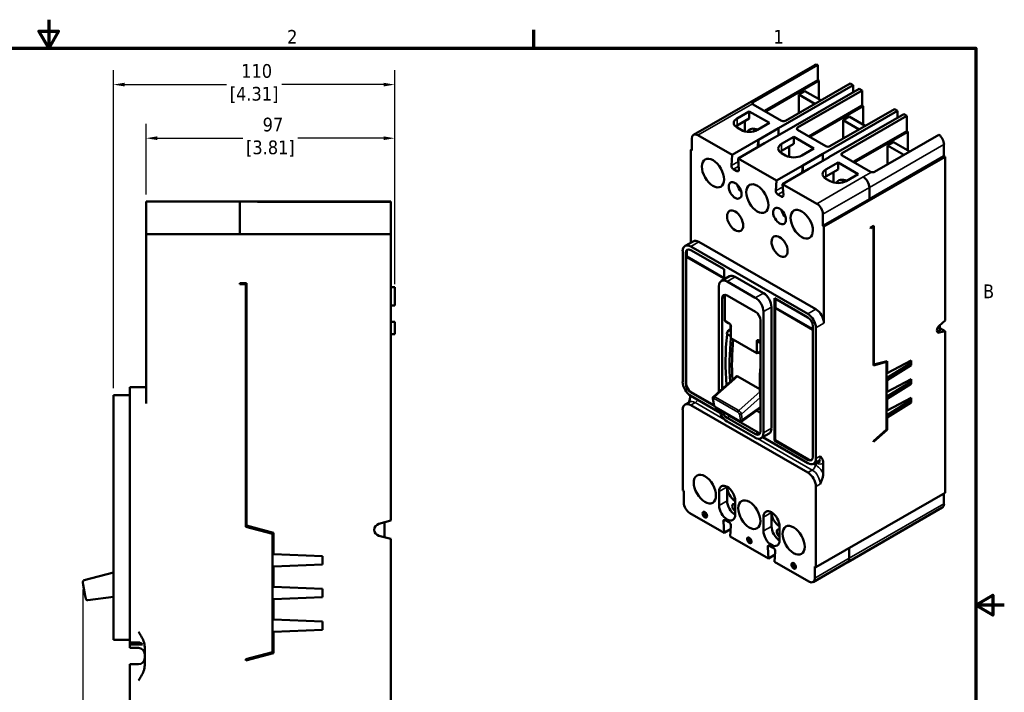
# Model space of a CAD drawing. Header units: inches. Extents: x 0.2 to 29.5, y 0.6 to 18.6.
# Tile 21 of 21: x 14.4 to 29.5, y 8.3 to 18.6. Entities that reach past the tile are written whole.
import ezdxf

# ---------------------------------------------------------------- set-up
doc = ezdxf.new("R2010")
doc.units = ezdxf.units.IN
doc.header["$LTSCALE"] = 1.75
doc.header["$MEASUREMENT"] = 0
for name, color, linetype, lineweight in [('Border (ANSI)', 7, 'Continuous', 70), ('Dimension (ANSI)', 7, 'Continuous', 25), ('Visible (ANSI)', 7, 'Continuous', 50), ('Visible Narrow (ANSI)', 7, 'Continuous', 35)]:
    doc.layers.add(name, color=color, linetype=linetype, lineweight=lineweight)
doc.styles.add('Note Text (ANSI)', font='TAHOMA.TTF')
doc.dimstyles.new('Default (ANSI)', dxfattribs={"dimscale": 1.75, "dimtxt": 0.12, "dimasz": 0.098425, "dimexe": 0.125, "dimexo": 0.0625, "dimgap": 0.031496, "dimtad": 0, "dimtih": 1, "dimtoh": 1, "dimlfac": 25.4, "dimrnd": 1e-08, "dimzin": 12, "dimdsep": 46, "dimtxsty": 'Note Text (ANSI)', "dimcen": 0.09, "dimdle": 0.393701, "dimclrd": 256, "dimclre": 256, "dimclrt": 256, "dimadec": 0, "dimazin": 1, "dimtfac": 1, "dimtofl": 0, "dimtmove": 0, "dimatfit": 3, "dimfxl": 1, "dimtolj": 1, "dimtzin": 4, "dimlwd": -1, "dimlwe": -1, "dimarcsym": 0})

# ---------------------------------------------------------------- blocks, each defined once
blk = doc.blocks.new('Borders Default Border')
at = {"layer": 'Border (ANSI)'}
blk.add_line((12.75, 10.38), (12.75, 10.54), dxfattribs=at)
at = {"layer": 'Border (ANSI)', "flags": 128}
for points in [[(8.5, 10.63), (8.5, 10.38), (8.4134, 10.53), (8.5866, 10.53), (8.5, 10.38)], [(0.38, 0.62), (0.38, 10.38), (16.62, 10.38), (16.62, 0.62), (0.38, 0.62)], [(16.87, 5.5), (16.62, 5.5), (16.77, 5.5866), (16.77, 5.4134), (16.62, 5.5)]]:
    blk.add_lwpolyline(points, dxfattribs=at)
at = {"layer": 'Border (ANSI)', "char_height": 0.12, "attachment_point": 7, "style": 'Note Text (ANSI)'}
for s, insert in [('2', (10.5886, 10.42)), ('1', (14.8479, 10.42)), ('B', (16.6834, 8.19))]:
    blk.add_mtext(s, dxfattribs=dict(at, insert=insert))
blk = doc.blocks.new('*D6')
at = {"layer": 'Defpoints', "color": 0, "transparency": 16777216}
for p in [(20.179, 16.785), (16.367, 15.813), (20.179, 14.438)]:
    blk.add_point(p, dxfattribs=at)
at = {"layer": 'Dimension (ANSI)', "transparency": 16777216}
for p, q in [((16.367, 15.922), (16.367, 17.004)), ((20.179, 14.547), (20.179, 17.004)), ((16.539, 16.785), (17.851, 16.785)), ((20.007, 16.785), (18.696, 16.785))]:
    blk.add_line(p, q, dxfattribs=at)
for points in [[(16.539, 16.814), (16.539, 16.757), (16.367, 16.785)], [(20.007, 16.814), (20.007, 16.757), (20.179, 16.785)]]:
    blk.add_solid(points, dxfattribs=at)
at = {"layer": 'Dimension (ANSI)', "transparency": 16777216, "insert": (18.273, 17.1), "char_height": 0.21, "attachment_point": 2, "style": 'Note Text (ANSI)'}
blk.add_mtext('\\A1; 97\\P[3.81]', dxfattribs=at)
blk = doc.blocks.new('*D7')
at = {"layer": 'Defpoints', "color": 0, "transparency": 16777216}
for p in [(20.179, 17.607), (20.179, 14.438), (15.867, 12.844)]:
    blk.add_point(p, dxfattribs=at)
at = {"layer": 'Dimension (ANSI)', "transparency": 16777216}
for p, q in [((15.867, 12.953), (15.867, 17.826)), ((20.179, 14.547), (20.179, 17.826)), ((16.039, 17.607), (17.601, 17.607)), ((20.007, 17.607), (18.446, 17.607))]:
    blk.add_line(p, q, dxfattribs=at)
for points in [[(16.039, 17.636), (16.039, 17.579), (15.867, 17.607)], [(20.007, 17.636), (20.007, 17.579), (20.179, 17.607)]]:
    blk.add_solid(points, dxfattribs=at)
at = {"layer": 'Dimension (ANSI)', "transparency": 16777216, "insert": (18.023, 17.922), "char_height": 0.21, "attachment_point": 2, "style": 'Note Text (ANSI)'}
blk.add_mtext('\\A1; 110\\P[4.31]', dxfattribs=at)
blk = doc.blocks.new('*D9')
at = {"layer": 'Defpoints', "color": 0, "transparency": 16777216}
for p in [(15.398, 9.975), (20.179, 6.573), (15.398, 4.231)]:
    blk.add_point(p, dxfattribs=at)
at = {"layer": 'Dimension (ANSI)', "transparency": 16777216}
for p, q in [((15.398, 9.866), (15.398, 4.012)), ((20.179, 6.464), (20.179, 4.012)), ((15.571, 4.231), (17.366, 4.231)), ((20.007, 4.231), (18.211, 4.231))]:
    blk.add_line(p, q, dxfattribs=at)
for points in [[(15.571, 4.26), (15.571, 4.202), (15.398, 4.231)], [(20.007, 4.26), (20.007, 4.202), (20.179, 4.231)]]:
    blk.add_solid(points, dxfattribs=at)
at = {"layer": 'Dimension (ANSI)', "transparency": 16777216, "insert": (17.789, 4.545), "char_height": 0.21, "attachment_point": 2, "style": 'Note Text (ANSI)'}
blk.add_mtext('\\A1; 121\\P[4.78]', dxfattribs=at)

msp = doc.modelspace()

# ---------------------------------------------------------------- linework, layer by layer
at = {"layer": 'Visible (ANSI)'}
for p, q in [((26.616, 17.907), (24.76, 16.838)), ((26.665, 17.908), (25.675, 17.338)), ((26.665, 17.908), (26.665, 17.677)), ((26.665, 17.677), (25.846, 17.205)), ((26.681, 17.668), (25.861, 17.197)), ((26.681, 17.668), (26.665, 17.677)), ((26.681, 17.668), (26.681, 17.384)), ((26.062, 16.939), (27.207, 17.598)), ((26.155, 16.885), (27.3, 17.544)), ((27.16, 17.625), (26.17, 17.054)), ((27.346, 17.518), (26.355, 16.947)), ((26.371, 17.455), (26.464, 17.508)), ((26.711, 17.366), (26.464, 17.508)), ((27.16, 17.625), (27.207, 17.598)), ((27.207, 17.598), (27.207, 17.491)), ((27.3, 17.544), (27.346, 17.518)), ((27.346, 17.518), (27.346, 17.285)), ((26.371, 17.17), (26.371, 17.455)), ((26.618, 17.312), (26.371, 17.455)), ((26.108, 17.054), (25.675, 17.304)), ((27.346, 17.285), (26.526, 16.814)), ((27.361, 17.277), (26.542, 16.805)), ((26.742, 16.547), (27.887, 17.206)), ((27.841, 17.233), (26.85, 16.662)), ((27.361, 17.277), (27.346, 17.285)), ((27.361, 17.277), (27.361, 16.992)), ((27.841, 17.233), (27.887, 17.206)), ((27.887, 17.206), (27.887, 17.099)), ((25.613, 17.197), (25.427, 17.09)), ((25.613, 17.089), (25.427, 16.982)), ((25.613, 17.197), (25.922, 17.019)), ((25.613, 17.197), (25.613, 17.089)), ((26.835, 16.493), (27.98, 17.152)), ((28.026, 17.126), (27.036, 16.555)), ((27.051, 17.063), (27.144, 17.116)), ((27.051, 16.778), (27.051, 17.063)), ((27.299, 16.92), (27.051, 17.063)), ((27.392, 16.974), (27.144, 17.116)), ((27.98, 17.152), (28.026, 17.126)), ((28.026, 17.126), (28.026, 16.893)), ((25.427, 16.948), (25.489, 16.912)), ((25.544, 17.049), (25.544, 16.891)), ((25.922, 17.019), (25.737, 16.912)), ((26.062, 16.938), (25.753, 16.76)), ((26.062, 16.938), (26.062, 16.939)), ((26.062, 16.938), (26.062, 16.831)), ((26.789, 16.662), (26.355, 16.912)), ((24.732, 16.777), (24.732, 16.599)), ((25.35, 16.529), (24.825, 16.831)), ((25.35, 16.529), (25.752, 16.761)), ((25.752, 16.761), (25.744, 16.649)), ((25.753, 16.654), (25.753, 16.76)), ((26.155, 16.885), (25.846, 16.707)), ((26.294, 16.805), (26.109, 16.698)), ((26.155, 16.885), (26.155, 16.885)), ((26.155, 16.885), (26.155, 16.885)), ((26.294, 16.805), (26.294, 16.697)), ((26.294, 16.805), (26.604, 16.627)), ((28.026, 16.893), (27.207, 16.422)), ((28.042, 16.885), (27.222, 16.413)), ((27.531, 16.269), (28.521, 16.839)), ((28.042, 16.885), (28.026, 16.893)), ((28.042, 16.885), (28.042, 16.6)), ((24.732, 16.617), (24.716, 16.608)), ((24.716, 16.608), (24.732, 16.599)), ((24.716, 15.183), (24.716, 16.608)), ((25.443, 16.475), (25.845, 16.707)), ((26.294, 16.697), (26.109, 16.59)), ((26.224, 16.657), (26.224, 16.499)), ((26.604, 16.627), (26.418, 16.52)), ((27.732, 16.671), (27.825, 16.725)), ((27.981, 16.528), (27.732, 16.671)), ((27.732, 16.384), (27.732, 16.671)), ((28.074, 16.581), (27.825, 16.725)), ((28.598, 16.689), (28.598, 16.51)), ((25.35, 16.529), (25.339, 16.368)), ((26.031, 16.137), (25.443, 16.475)), ((25.455, 16.302), (25.443, 16.475)), ((26.109, 16.555), (26.17, 16.52)), ((26.743, 16.546), (26.433, 16.368)), ((26.836, 16.493), (26.526, 16.315)), ((26.743, 16.546), (26.742, 16.547)), ((26.743, 16.546), (26.743, 16.439)), ((26.758, 15.432), (28.614, 16.501)), ((26.835, 16.493), (26.836, 16.493)), ((26.835, 16.493), (26.835, 16.493)), ((27.469, 16.27), (27.036, 16.52)), ((27.454, 15.851), (28.598, 16.51)), ((28.614, 16.501), (28.598, 16.51)), ((28.614, 16.501), (28.614, 13.988)), ((25.37, 16.313), (25.424, 16.281)), ((26.031, 16.137), (26.433, 16.368)), ((26.124, 16.083), (26.526, 16.315)), ((26.425, 16.257), (26.433, 16.368)), ((26.433, 16.261), (26.433, 16.368)), ((26.975, 16.413), (26.789, 16.306)), ((26.975, 16.305), (26.789, 16.198)), ((26.975, 16.413), (27.284, 16.235)), ((26.975, 16.413), (26.975, 16.305)), ((26.789, 16.163), (26.851, 16.128)), ((26.905, 16.265), (26.905, 16.107)), ((27.284, 16.235), (27.099, 16.128)), ((27.361, 16.191), (27.36, 16.191)), ((26.02, 15.976), (26.031, 16.137)), ((26.649, 15.781), (26.124, 16.083)), ((26.124, 16.083), (26.136, 15.91)), ((27.454, 16.029), (27.454, 15.851)), ((26.105, 15.889), (26.051, 15.92)), ((26.742, 15.441), (27.454, 15.851)), ((16.367, 15.625), (16.367, 15.813)), ((16.367, 15.813), (17.804, 15.813)), ((17.179, 15.813), (17.179, 15.813)), ((17.179, 15.813), (17.179, 15.813)), ((17.804, 15.625), (17.804, 15.813)), ((17.804, 15.813), (18.061, 15.813)), ((18.116, 15.813), (18.061, 15.813)), ((20.117, 15.813), (18.116, 15.813)), ((18.116, 15.81), (20.117, 15.81)), ((20.117, 15.813), (20.117, 15.81)), ((20.117, 15.625), (20.117, 15.81)), ((16.367, 15.625), (16.367, 15.313)), ((17.804, 15.625), (17.804, 15.313)), ((20.117, 15.625), (20.117, 15.313)), ((26.742, 15.62), (26.742, 15.441)), ((26.758, 15.432), (26.742, 15.441)), ((26.758, 13.948), (26.758, 15.432)), ((27.521, 15.442), (27.469, 15.413)), ((27.469, 15.403), (27.516, 15.43)), ((27.469, 15.413), (27.469, 15.403)), ((27.516, 15.43), (27.508, 15.435)), ((27.516, 15.43), (27.516, 13.302)), ((27.521, 13.315), (27.521, 15.442)), ((16.367, 12.719), (16.367, 15.313)), ((16.367, 15.313), (20.117, 15.313)), ((20.117, 15.313), (20.117, 10.922)), ((24.753, 15.204), (24.629, 15.133)), ((24.716, 15.124), (26.511, 14.091)), ((26.634, 14.162), (24.84, 15.195)), ((24.593, 13.049), (24.593, 15.052)), ((24.639, 15.026), (24.639, 13.023)), ((24.647, 14.966), (24.655, 14.971)), ((24.647, 14.966), (25.227, 14.632)), ((24.647, 13.027), (24.647, 14.966)), ((24.655, 15.035), (24.655, 14.971)), ((24.655, 14.971), (25.227, 14.641)), ((25.227, 14.776), (24.716, 15.07)), ((25.186, 14.598), (25.309, 14.669)), ((25.227, 14.622), (25.227, 14.776)), ((25.397, 14.661), (25.83, 14.411)), ((17.804, 14.563), (17.804, 14.547)), ((17.908, 14.563), (17.804, 14.563)), ((17.804, 14.547), (17.898, 14.547)), ((17.898, 14.547), (17.898, 10.828)), ((17.908, 10.846), (17.908, 14.563)), ((20.179, 14.5), (20.117, 14.5)), ((20.179, 14.5), (20.179, 14.438)), ((25.149, 12.899), (25.149, 14.518)), ((25.273, 14.589), (25.706, 14.34)), ((17.898, 14.392), (17.908, 14.392)), ((20.179, 14.22), (20.179, 14.438)), ((25.237, 14.354), (25.237, 13.984)), ((25.707, 14.125), (25.273, 14.375)), ((20.117, 14.22), (20.179, 14.22)), ((20.179, 14.22), (20.117, 14.22)), ((20.179, 14.22), (20.179, 14.22)), ((25.196, 14.33), (25.196, 12.94)), ((25.954, 14.197), (25.954, 12.337)), ((26, 14.331), (26, 12.149)), ((26.511, 14.037), (26, 14.331)), ((26.008, 14.183), (26.016, 14.187)), ((26.016, 14.322), (26.016, 14.187)), ((26.016, 14.187), (26.588, 13.858)), ((25.83, 14.126), (25.83, 12.266)), ((26.008, 12.154), (26.008, 14.183)), ((26.008, 14.183), (26.588, 13.848)), ((20.179, 13.968), (20.117, 13.968)), ((20.179, 13.968), (20.117, 13.968)), ((20.179, 13.968), (20.179, 13.968)), ((20.179, 13.844), (20.179, 13.968)), ((25.237, 13.984), (25.296, 13.949)), ((25.31, 13.942), (25.237, 13.984)), ((25.314, 13.939), (25.296, 13.949)), ((25.327, 13.846), (25.327, 13.922)), ((25.333, 13.896), (25.333, 13.72)), ((25.784, 12.292), (25.784, 13.991)), ((26.588, 11.9), (26.588, 13.903)), ((28.524, 13.908), (28.614, 13.988)), ((28.536, 13.919), (28.536, 13.833)), ((20.179, 13.782), (20.117, 13.782)), ((20.179, 13.844), (20.179, 13.782)), ((25.296, 13.842), (25.265, 13.787)), ((25.265, 13.787), (25.322, 13.754)), ((25.296, 13.842), (25.316, 13.853)), ((25.333, 13.821), (25.296, 13.842)), ((25.316, 13.853), (25.333, 13.843)), ((26.634, 13.876), (26.634, 11.873)), ((28.536, 13.833), (28.494, 13.822)), ((28.614, 13.828), (28.524, 13.804)), ((28.536, 13.873), (28.614, 13.828)), ((28.614, 13.828), (28.614, 11.35)), ((25.333, 13.72), (25.73, 13.492)), ((25.73, 13.492), (25.73, 13.668)), ((25.784, 13.669), (25.752, 13.687)), ((25.733, 13.492), (25.73, 13.492)), ((27.516, 13.302), (27.717, 13.355)), ((27.521, 13.315), (27.516, 13.318)), ((27.725, 13.369), (27.521, 13.315)), ((27.717, 13.355), (27.703, 13.363)), ((27.717, 13.355), (27.717, 12.318)), ((28.065, 13.323), (27.717, 13.105)), ((28.096, 13.377), (27.725, 13.182)), ((27.725, 13.182), (27.725, 13.369)), ((27.725, 13.073), (28.096, 13.305)), ((28.065, 13.36), (28.065, 13.323)), ((28.096, 13.305), (28.065, 13.323)), ((28.096, 13.305), (28.096, 13.377)), ((25.413, 13.132), (25.063, 12.822)), ((25.44, 13.132), (25.777, 12.938)), ((27.717, 13.186), (27.725, 13.182)), ((27.717, 13.077), (27.725, 13.073)), ((28.065, 13.037), (27.717, 12.819)), ((28.096, 13.091), (27.725, 12.896)), ((27.725, 12.896), (27.725, 13.073)), ((27.725, 12.787), (28.096, 13.019)), ((28.065, 13.074), (28.065, 13.037)), ((28.096, 13.019), (28.065, 13.037)), ((28.096, 13.019), (28.096, 13.091)), ((15.867, 12.594), (15.867, 12.844)), ((15.867, 12.844), (16.117, 12.844)), ((16.117, 12.969), (16.117, 12.719)), ((16.117, 12.969), (16.367, 12.969)), ((24.707, 12.841), (24.707, 12.821)), ((24.716, 12.889), (25.079, 12.68)), ((24.716, 12.835), (25.166, 12.576)), ((25.071, 12.693), (24.724, 12.893)), ((27.717, 12.9), (27.725, 12.896)), ((16.117, 12.719), (16.117, 9.219)), ((24.629, 12.7), (24.696, 12.739)), ((24.716, 12.692), (26.511, 11.659)), ((25.053, 12.792), (25.068, 12.705)), ((27.717, 12.791), (27.725, 12.787)), ((28.065, 12.751), (27.717, 12.533)), ((28.096, 12.804), (27.725, 12.61)), ((27.725, 12.61), (27.725, 12.787)), ((27.725, 12.501), (28.096, 12.733)), ((28.065, 12.788), (28.065, 12.751)), ((28.096, 12.733), (28.065, 12.751)), ((28.096, 12.733), (28.096, 12.804)), ((15.867, 12.594), (15.867, 9.344)), ((24.593, 11.386), (24.593, 12.62)), ((25.084, 12.677), (25.084, 12.677)), ((25.102, 12.658), (25.465, 12.448)), ((25.784, 12.652), (25.502, 12.448)), ((25.784, 12.572), (25.722, 12.608)), ((27.717, 12.614), (27.725, 12.61)), ((25.273, 12.497), (25.707, 12.247)), ((25.706, 12.194), (25.273, 12.443)), ((25.315, 12.521), (25.748, 12.271)), ((27.717, 12.505), (27.725, 12.501)), ((27.725, 12.314), (27.725, 12.501)), ((25.793, 12.185), (25.917, 12.257)), ((27.717, 12.318), (27.516, 12.14)), ((27.516, 12.129), (27.725, 12.314)), ((27.725, 12.314), (27.717, 12.318)), ((25.819, 12.2), (26.511, 11.802)), ((26, 12.149), (26.008, 12.154)), ((26, 12.149), (26.511, 11.855)), ((26.519, 11.86), (26.008, 12.154)), ((27.516, 12.14), (27.516, 12.129)), ((26.611, 11.783), (26.596, 11.792)), ((26.598, 11.793), (26.606, 11.798)), ((26.7, 11.835), (26.611, 11.783)), ((26.611, 11.801), (26.671, 11.835)), ((26.611, 11.783), (26.611, 11.801)), ((26.748, 11.804), (26.748, 11.645)), ((24.593, 11.386), (24.609, 11.377)), ((24.609, 11.198), (24.609, 11.377)), ((25.15, 11.369), (25.15, 11.155)), ((25.274, 11.44), (25.274, 11.226)), ((26.634, 11.444), (26.634, 10.21)), ((28.614, 11.35), (26.634, 10.21)), ((28.598, 11.181), (28.598, 11.341)), ((25.397, 11.013), (25.397, 11.227)), ((25.227, 10.735), (24.702, 11.037)), ((25.954, 11.049), (25.954, 10.834)), ((28.571, 11.121), (27.122, 10.287)), ((19.936, 10.873), (20.117, 10.922)), ((20.022, 10.896), (20.022, 10.668)), ((25.216, 10.908), (25.227, 10.735)), ((25.301, 10.898), (25.246, 10.929)), ((25.83, 10.977), (25.83, 10.763)), ((17.898, 10.828), (18.304, 10.719)), ((18.32, 10.735), (17.908, 10.846)), ((18.304, 10.719), (18.304, 8.907)), ((18.32, 10.408), (18.32, 10.735)), ((25.328, 10.793), (25.227, 10.735)), ((25.32, 10.681), (25.331, 10.842)), ((26.078, 10.621), (26.078, 10.835)), ((20.117, 10.642), (19.936, 10.691)), ((20.117, 10.642), (20.117, 6.313)), ((25.908, 10.343), (25.32, 10.681)), ((25.896, 10.516), (25.908, 10.343)), ((25.981, 10.506), (25.927, 10.537)), ((26.001, 10.289), (26.012, 10.45)), ((27.144, 10.344), (27.144, 10.504)), ((19.07, 10.375), (18.32, 10.408)), ((19.07, 10.25), (19.07, 10.375)), ((26.009, 10.401), (25.908, 10.343)), ((26.526, 9.987), (26.001, 10.289)), ((27.117, 10.283), (26.591, 9.98)), ((15.867, 10.129), (15.42, 10.009)), ((18.32, 10.218), (19.07, 10.25)), ((18.32, 9.908), (18.32, 10.218)), ((26.619, 10.041), (26.619, 10.219)), ((26.634, 10.21), (26.619, 10.219)), ((15.405, 9.935), (15.398, 9.975)), ((15.405, 9.935), (15.435, 9.767)), ((19.07, 9.875), (18.32, 9.908)), ((19.07, 9.75), (19.07, 9.875)), ((15.442, 9.728), (15.435, 9.767)), ((15.475, 9.703), (15.867, 9.753)), ((18.32, 9.718), (19.07, 9.75)), ((18.32, 9.408), (18.32, 9.718)), ((19.07, 9.375), (18.32, 9.408)), ((19.07, 9.25), (19.07, 9.375)), ((15.867, 9.094), (15.867, 9.344)), ((16.117, 8.969), (16.117, 9.219)), ((18.32, 9.218), (19.07, 9.25)), ((18.32, 8.891), (18.32, 9.218)), ((15.867, 9.094), (16.117, 9.094)), ((16.117, 8.969), (16.253, 8.969)), ((16.133, 9.023), (16.133, 9.054)), ((16.133, 9.054), (16.253, 9.054)), ((16.313, 9.023), (16.133, 9.023)), ((16.347, 8.983), (16.347, 8.705)), ((18.304, 8.907), (17.898, 8.798)), ((17.898, 8.778), (18.32, 8.891)), ((17.898, 8.798), (17.898, 8.778)), ((16.117, 8.719), (16.117, 8.469)), ((16.117, 8.719), (16.253, 8.719)), ((16.117, 8.469), (16.117, 6.313))]:
    msp.add_line(p, q, dxfattribs=at)
for centre, radius, start, end in [((19.96, 10.782), 0.094, 105.1813, 254.8187), ((15.428, 9.98), 0.03, 105, 190), ((15.472, 9.733), 0.03, 190, 277.2966), ((16.253, 8.875), 0.094, 0, 90), ((16.253, 8.813), 0.094, 270, 0)]:
    msp.add_arc(centre, radius, start, end, dxfattribs=at)
for centre, major_axis, ratio, start_param, end_param in [((26.681, 17.793), (-0.066, 0.114), 0.578093, 5.676167, 6.283185), ((25.705, 17.322), (-0.0434, 0), 0.575862, 0.298664, 0.785398), ((25.551, 17.019), (-0.175, 0), 0.575862, 5.497787, 7.068583), ((26.139, 17.072), (0.0434, 0), 0.575862, 3.926991, 5.497787), ((25.551, 16.911), (-0.175, 0), 0.575862, 5.497787, 5.720092), ((25.613, 16.983), (0.175, 0), 0.575862, 3.926991, 5.497787), ((25.768, 16.661), (-0.148, 0.258), 0.578093, 5.61186, 6.570266), ((25.892, 16.732), (0.148, -0.258), 0.578093, 3.569693, 3.636845), ((26.386, 16.93), (-0.0434, 0), 0.575862, 5.497787, 7.068583), ((24.825, 16.724), (-0.066, 0.114), 0.578093, 5.499721, 7.070517), ((28.505, 16.743), (0.066, -0.114), 0.578093, 0.787332, 2.181682), ((26.232, 16.627), (-0.175, 0), 0.575862, 5.497787, 7.068583), ((26.82, 16.68), (0.0434, 0), 0.575862, 3.926991, 5.497787), ((26.232, 16.519), (-0.175, 0), 0.575862, 5.497787, 5.720092), ((26.294, 16.591), (0.175, 0), 0.575862, 3.926991, 5.497787), ((27.067, 16.538), (-0.0434, 0), 0.575862, 5.497787, 7.068583), ((25.37, 16.348), (0.0217, -0.0376), 0.578093, 3.851006, 5.499721), ((25.424, 16.317), (0.0217, -0.0376), 0.578093, 5.499721, 7.148435), ((26.913, 16.235), (-0.175, 0), 0.575862, 5.497787, 7.068583), ((26.913, 16.127), (-0.175, 0), 0.575862, 5.497787, 5.720092), ((27.129, 15.877), (-0.148, 0.258), 0.578093, 5.609195, 6.571685), ((27.361, 16.083), (0.066, -0.114), 0.578093, 0.787332, 2.358128), ((27.5, 16.288), (0.0434, 0), 0.575862, 3.926991, 4.413725), ((25.521, 16.055), (0.069, -0.12), 0.578093, 4.24633, 5.178448), ((26.975, 16.199), (0.175, 0), 0.575862, 3.926991, 5.497787), ((27.253, 15.948), (0.148, -0.258), 0.578093, 3.569693, 3.636845), ((26.051, 15.956), (-0.0217, 0.0376), 0.578093, 0.709414, 2.358128), ((26.105, 15.924), (0.0217, -0.0376), 0.578093, 5.499721, 7.148435), ((26.649, 15.673), (0.066, -0.114), 0.578093, 0.787332, 2.358128), ((26.202, 15.663), (0.069, -0.12), 0.578093, 4.24633, 5.178448), ((24.716, 14.981), (-0.087, 0.152), 0.578093, 5.499721, 7.070517), ((24.84, 15.052), (-0.087, 0.152), 0.578093, 5.499721, 6.283185), ((24.716, 14.981), (-0.0545, 0.0946), 0.578093, 5.499721, 7.070517), ((24.732, 14.99), (-0.0545, 0.0946), 0.578093, 0.145278, 0.787332), ((25.397, 14.518), (-0.087, 0.152), 0.578093, 5.499721, 6.283185), ((25.273, 14.446), (-0.087, 0.152), 0.578093, 5.499721, 7.070517), ((25.273, 14.286), (-0.0545, 0.0946), 0.578093, 5.499721, 7.070517), ((25.315, 14.309), (-0.0545, 0.0946), 0.578093, 0.389813, 0.787332), ((25.706, 14.197), (0.087, -0.152), 0.578093, 0.787332, 2.358128), ((25.83, 14.268), (0.087, -0.152), 0.578093, 0.787332, 2.358128), ((25.707, 14.036), (-0.0545, 0.0946), 0.578093, 3.928925, 5.499721), ((26.511, 13.948), (-0.087, 0.152), 0.578093, 3.928925, 5.499721), ((26.511, 13.948), (-0.0545, 0.0946), 0.578093, 3.928925, 5.499721), ((26.634, 14.019), (-0.087, 0.152), 0.578093, 3.928925, 5.499721), ((25.298, 13.899), (-0.0046, 0.0469), 0.749392, 4.582354, 5.791784), ((28.537, 13.863), (-0.0328, -0.057), 0.578093, 4.190021, 6.801686), ((28.266, 15.07), (-2.129, -3.697), 0.578093, 5.37048, 5.593586), ((25.293, 13.732), (0.044, 0.0006), 0.669606, 0.408302, 0.845466), ((28.506, 13.881), (-0.0328, -0.057), 0.578093, 0.488435, 0.518501), ((28.328, 15.034), (2.129, 3.697), 0.578093, 2.234425, 2.426551), ((28.328, 15.034), (-2.103, -3.652), 0.578093, 5.387289, 5.565785), ((25.765, 13.63), (-0.0268, 0.0596), 0.389942, 5.788729, 6.998159), ((25.747, 13.471), (-0.0587, 0.0019), 0.37519, 4.051239, 4.962936), ((28.792, 14.767), (2.129, 3.697), 0.578093, 2.281781, 2.426741), ((25.44, 13.091), (0.0236, -0.044), 0.577321, 2.392806, 3.277389), ((24.716, 12.978), (0.087, -0.152), 0.578093, 3.928925, 5.499721), ((24.716, 12.978), (0.0545, -0.0946), 0.578093, 3.928925, 5.499721), ((24.724, 12.983), (-0.0545, 0.0946), 0.578093, 0.787332, 2.358128), ((24.716, 12.549), (-0.087, 0.152), 0.578093, 5.499721, 7.070517), ((25.089, 12.708), (-0.0207, -0.0035), 0.667498, 0, 0.002643), ((25.112, 12.676), (-0.0105, -0.0182), 0.578093, 6.282924, 6.283185), ((25.273, 12.586), (-0.087, 0.152), 0.578093, 0.97894, 2.358128), ((25.273, 12.586), (0.0545, -0.0946), 0.578093, 4.239061, 5.499721), ((25.315, 12.61), (0.0545, -0.0946), 0.578093, 4.929111, 5.499721), ((25.472, 12.487), (0.0295, -0.0391), 0.482728, 6.268109, 6.273367), ((25.706, 12.337), (0.087, -0.152), 0.578093, 5.499721, 7.070517), ((25.707, 12.337), (0.0545, -0.0946), 0.578093, 5.499721, 7.070517), ((25.748, 12.361), (0.0545, -0.0946), 0.578093, 5.499721, 5.893372), ((25.83, 12.408), (0.087, -0.152), 0.578093, 0, 0.787332), ((26.511, 11.945), (0.0545, -0.0946), 0.578093, 5.499721, 7.070517), ((26.511, 11.945), (0.087, -0.152), 0.578093, 5.499721, 7.070517), ((26.519, 11.949), (0.0545, -0.0946), 0.578093, 5.499721, 6.21065), ((26.519, 11.949), (0.087, -0.152), 0.578093, 0, 0.064598), ((26.511, 11.515), (-0.087, 0.152), 0.578093, 3.928925, 5.499721), ((25.274, 11.298), (-0.087, 0.152), 0.578093, 3.928925, 7.070517), ((25.397, 11.369), (-0.087, 0.152), 0.578093, 0.787332, 2.358128), ((24.702, 11.145), (-0.066, 0.114), 0.578093, 0.787332, 2.358128), ((25.397, 11.155), (0.087, -0.152), 0.578093, 3.928925, 5.499713), ((25.397, 11.119), (-0.0314, 0.0546), 0.578093, 5.499721, 8.641314), ((28.505, 11.235), (0.066, -0.114), 0.578093, 0, 0.787332), ((24.948, 11.02), (-0.0245, 0.0425), 0.578093, 0.307274, 2.834319), ((24.948, 11.02), (-0.0192, 0.0334), 0.578093, 6.265594, 9.442369), ((25.274, 11.084), (0.087, -0.152), 0.578093, 3.928925, 7.070517), ((25.954, 10.906), (-0.087, 0.152), 0.578093, 3.928925, 7.070517), ((26.078, 10.977), (-0.087, 0.152), 0.578093, 0.787332, 2.358128), ((25.246, 10.894), (-0.0217, 0.0376), 0.578093, 5.499721, 7.148435), ((25.301, 10.862), (-0.0217, 0.0376), 0.578093, 3.851006, 5.499721), ((25.954, 10.692), (0.087, -0.152), 0.578093, 3.928925, 7.070517), ((26.078, 10.763), (0.087, -0.152), 0.578093, 3.928925, 5.499713), ((26.078, 10.727), (-0.0314, 0.0546), 0.578093, 5.499721, 8.641314), ((25.628, 10.628), (-0.0245, 0.0425), 0.578093, 0.307274, 2.834319), ((25.628, 10.628), (-0.0192, 0.0334), 0.578093, 6.265594, 9.442369), ((25.927, 10.502), (-0.0217, 0.0376), 0.578093, 5.499721, 7.148435), ((25.981, 10.47), (-0.0217, 0.0376), 0.578093, 3.851006, 5.499721), ((26.309, 10.236), (-0.0245, 0.0425), 0.578093, 0.307274, 2.834319), ((26.309, 10.236), (-0.0192, 0.0334), 0.578093, 6.265594, 9.442369), ((27.051, 10.397), (0.066, -0.114), 0.578093, 0, 0.787332), ((26.526, 10.095), (0.066, -0.114), 0.578093, 5.499721, 7.070517)]:
    msp.add_ellipse(centre, major_axis=major_axis, ratio=ratio, start_param=start_param, end_param=end_param, dxfattribs=at)
for centre, major_axis in [((25.057, 16.251), (-0.12, 0.209)), ((25.397, 15.984), (-0.069, 0.12)), ((25.737, 15.859), (-0.12, 0.209)), ((25.397, 15.518), (-0.087, 0.152)), ((26.078, 15.592), (-0.069, 0.12)), ((26.418, 15.467), (-0.12, 0.209)), ((26.078, 15.126), (-0.087, 0.152)), ((24.933, 11.405), (-0.12, 0.209)), ((25.614, 11.013), (-0.12, 0.209)), ((24.933, 11.012), (-0.0245, 0.0425)), ((26.294, 10.621), (-0.12, 0.209)), ((25.614, 10.62), (-0.0245, 0.0425)), ((26.294, 10.228), (-0.0245, 0.0425))]:
    msp.add_ellipse(centre, major_axis=major_axis, ratio=0.578093, dxfattribs=at)
for points, knots in [([(25.664, 17.314), (25.663, 17.317), (25.662, 17.319), (25.662, 17.324), (25.663, 17.327), (25.667, 17.333), (25.671, 17.335), (25.675, 17.338)], [-0.164289, -0.164289, -0.164289, -0.164289, -0.1192648, -0.1192648, -0.0596324, -0.0596324, 0, 0, 0, 0]), ([(25.69, 16.918), (25.688, 16.912), (25.687, 16.906), (25.685, 16.897), (25.685, 16.894), (25.685, 16.891)], [0.4073283, 0.4073283, 0.4073283, 0.4073283, 0.4998177, 0.4998177, 0.537893, 0.537893, 0.537893, 0.537893]), ([(27.531, 16.269), (27.527, 16.267), (27.522, 16.265), (27.511, 16.263), (27.506, 16.263), (27.496, 16.263), (27.492, 16.263), (27.487, 16.264)], [0, 0, 0, 0, 0.0596324, 0.0596324, 0.1192648, 0.1192648, 0.164289, 0.164289, 0.164289, 0.164289]), ([(27.051, 16.134), (27.049, 16.128), (27.048, 16.122), (27.046, 16.113), (27.046, 16.11), (27.046, 16.107)], [0.4073283, 0.4073283, 0.4073283, 0.4073283, 0.4998177, 0.4998177, 0.5398473, 0.5398473, 0.5398473, 0.5398473]), ([(18.116, 15.81), (18.108, 15.81), (18.1, 15.811), (18.085, 15.811), (18.078, 15.812), (18.068, 15.813), (18.064, 15.813), (18.061, 15.813)], [0, 0, 0, 0, 0.0596324, 0.0596324, 0.1192648, 0.1192648, 0.164289, 0.164289, 0.164289, 0.164289]), ([(24.689, 12.735), (24.692, 12.744), (24.695, 12.753), (24.7, 12.771), (24.702, 12.782), (24.706, 12.802), (24.707, 12.812), (24.707, 12.821)], [0.2827468, 0.2827468, 0.2827468, 0.2827468, 0.3855871, 0.3855871, 0.5004919, 0.5004919, 0.6153968, 0.6153968, 0.6153968, 0.6153968]), ([(25.053, 12.792), (25.053, 12.797), (25.053, 12.802), (25.054, 12.809), (25.055, 12.811), (25.058, 12.816), (25.06, 12.82), (25.063, 12.822)], [0, 0, 0, 0, 0.0593154, 0.0593154, 0.0853738, 0.0853738, 0.1308272, 0.1308272, 0.1308272, 0.1308272]), ([(25.102, 12.658), (25.097, 12.66), (25.093, 12.664), (25.085, 12.672), (25.081, 12.676), (25.075, 12.685), (25.073, 12.689), (25.07, 12.697), (25.069, 12.701), (25.068, 12.704)], [0, 0, 0, 0, 0.0617587, 0.0617587, 0.1214845, 0.1214845, 0.1766809, 0.1766809, 0.2211713, 0.2211713, 0.2211713, 0.2211713]), ([(25.502, 12.448), (25.499, 12.446), (25.496, 12.445), (25.49, 12.443), (25.487, 12.443), (25.481, 12.443), (25.478, 12.443), (25.471, 12.445), (25.468, 12.447), (25.465, 12.448)], [0, 0, 0, 0, 0.0365873, 0.0365873, 0.0726924, 0.0726924, 0.1128955, 0.1128955, 0.1535578, 0.1535578, 0.1535578, 0.1535578]), ([(26.671, 11.835), (26.676, 11.838), (26.682, 11.84), (26.692, 11.84), (26.697, 11.838), (26.7, 11.835)], [0.7867129, 0.7867129, 0.7867129, 0.7867129, 0.8661434, 0.8661434, 0.9527222, 0.9527222, 0.9527222, 0.9527222]), ([(26.702, 11.912), (26.708, 11.904), (26.716, 11.894), (26.729, 11.874), (26.735, 11.863), (26.742, 11.845), (26.744, 11.838), (26.747, 11.821), (26.748, 11.812), (26.748, 11.804)], [0, 0, 0, 0, 0.1927936, 0.1927936, 0.3855871, 0.3855871, 0.5004919, 0.5004919, 0.6153968, 0.6153968, 0.6153968, 0.6153968]), ([(26.702, 11.483), (26.708, 11.499), (26.716, 11.517), (26.729, 11.552), (26.735, 11.57), (26.742, 11.596), (26.744, 11.606), (26.747, 11.626), (26.748, 11.636), (26.748, 11.645)], [-2.0568667, -2.0568667, -2.0568667, -2.0568667, -1.8640731, -1.8640731, -1.6712796, -1.6712796, -1.5563748, -1.5563748, -1.4414699, -1.4414699, -1.4414699, -1.4414699]), ([(16.253, 9.219), (16.266, 9.198), (16.281, 9.174), (16.308, 9.125), (16.32, 9.1), (16.334, 9.062), (16.339, 9.047), (16.345, 9.014), (16.347, 8.998), (16.347, 8.983)], [0, 0, 0, 0, 0.1927936, 0.1927936, 0.3855871, 0.3855871, 0.5004919, 0.5004919, 0.6153968, 0.6153968, 0.6153968, 0.6153968]), ([(16.253, 9.054), (16.264, 9.054), (16.276, 9.05), (16.295, 9.04), (16.305, 9.032), (16.313, 9.023)], [0.7867129, 0.7867129, 0.7867129, 0.7867129, 0.8661434, 0.8661434, 0.9527222, 0.9527222, 0.9527222, 0.9527222]), ([(16.253, 8.469), (16.266, 8.491), (16.281, 8.514), (16.308, 8.563), (16.32, 8.588), (16.334, 8.626), (16.339, 8.642), (16.345, 8.674), (16.347, 8.69), (16.347, 8.705)], [-2.0568667, -2.0568667, -2.0568667, -2.0568667, -1.8640731, -1.8640731, -1.6712796, -1.6712796, -1.5563748, -1.5563748, -1.4414699, -1.4414699, -1.4414699, -1.4414699])]:
    msp.add_open_spline(points, degree=3, knots=knots, dxfattribs=at)
at = {"layer": 'Visible Narrow (ANSI)'}
for p, q in [((24.825, 16.831), (25.664, 17.314)), ((25.675, 17.338), (25.675, 17.304)), ((25.427, 17.09), (25.427, 16.982)), ((25.69, 16.918), (25.69, 16.893)), ((26.355, 16.947), (26.355, 16.912)), ((26.109, 16.698), (26.109, 16.59)), ((27.454, 16.03), (28.598, 16.689)), ((27.036, 16.555), (27.036, 16.52)), ((25.339, 16.368), (25.446, 16.43)), ((25.37, 16.313), (25.451, 16.359)), ((26.789, 16.306), (26.789, 16.198)), ((25.424, 16.281), (25.455, 16.299)), ((26.649, 15.781), (27.361, 16.191)), ((27.36, 16.191), (27.487, 16.264)), ((26.02, 15.976), (26.127, 16.038)), ((26.742, 15.62), (27.454, 16.029)), ((27.051, 16.134), (27.051, 16.108)), ((26.051, 15.92), (26.132, 15.967)), ((26.105, 15.889), (26.136, 15.907)), ((24.716, 15.124), (24.84, 15.195)), ((24.639, 15.026), (24.655, 15.035)), ((25.273, 14.589), (25.397, 14.661)), ((25.196, 14.33), (25.237, 14.354)), ((25.706, 14.34), (25.83, 14.411)), ((25.83, 14.126), (25.954, 14.197)), ((26.511, 14.091), (26.634, 14.162)), ((25.311, 13.941), (25.31, 13.942)), ((26.634, 13.876), (26.758, 13.948)), ((25.333, 13.81), (25.322, 13.754)), ((28.494, 13.822), (28.524, 13.804)), ((25.784, 13.636), (25.73, 13.668)), ((25.784, 13.669), (25.752, 13.687)), ((25.784, 13.537), (25.733, 13.492)), ((25.087, 12.819), (25.44, 13.132)), ((24.639, 13.023), (24.647, 13.027)), ((24.716, 12.889), (24.724, 12.893)), ((25.778, 12.9), (25.451, 12.61)), ((24.716, 12.692), (24.784, 12.731)), ((24.784, 12.731), (25.239, 12.468)), ((25.074, 12.697), (25.06, 12.784)), ((25.076, 12.794), (25.44, 12.584)), ((25.451, 12.61), (25.087, 12.819)), ((25.492, 12.555), (25.782, 12.811)), ((25.461, 12.455), (25.098, 12.665)), ((25.463, 12.552), (25.478, 12.464)), ((25.507, 12.467), (25.492, 12.555)), ((25.784, 12.668), (25.507, 12.467)), ((25.273, 12.497), (25.315, 12.521)), ((25.707, 12.247), (25.748, 12.271)), ((25.83, 12.266), (25.954, 12.337)), ((25.74, 12.18), (26.578, 11.697)), ((26.511, 11.855), (26.519, 11.86)), ((26.613, 11.784), (26.625, 11.778)), ((26.634, 11.873), (26.702, 11.912)), ((26.511, 11.659), (26.578, 11.697)), ((26.634, 11.444), (26.702, 11.483)), ((25.15, 11.369), (25.274, 11.44)), ((25.15, 11.155), (25.274, 11.226)), ((27.144, 10.344), (28.598, 11.181)), ((25.83, 10.977), (25.954, 11.049)), ((25.216, 10.908), (25.249, 10.928)), ((25.83, 10.763), (25.954, 10.834)), ((25.896, 10.516), (25.93, 10.536)), ((27.144, 10.344), (26.619, 10.041))]:
    msp.add_line(p, q, dxfattribs=at)
for centre, major_axis, ratio, start_param, end_param in [((24.83, 12.614), (-0.12, 0.209), 0.578093, 6.163833, 6.313291), ((24.784, 12.587), (-0.087, 0.152), 0.578093, 5.499721, 6.283185), ((24.784, 12.784), (0.0328, 0.057), 0.578093, 3.925057, 4.867708), ((25.074, 12.796), (-0.0207, -0.0035), 0.667498, 0.002536, 0.681913), ((25.079, 12.773), (0.0172, -0.0222), 0.469564, 2.287495, 3.858291), ((25.094, 12.784), (-0.0312, 0.0378), 0.444177, 5.414597, 6.291586), ((25.089, 12.708), (-0.0207, -0.0035), 0.667498, 0.002643, 0.681913), ((25.094, 12.685), (-0.0172, 0.0221), 0.469387, 0.714607, 2.285403), ((25.091, 12.805), (-0.0105, -0.0182), 0.578093, 4.186857, 5.670386), ((25.112, 12.676), (-0.0105, -0.0182), 0.578093, 5.670386, 6.282924), ((25.454, 12.596), (0.0105, 0.0182), 0.578093, 1.045264, 2.528794), ((25.443, 12.564), (0.0172, -0.0222), 0.469564, 0.716699, 2.287495), ((25.458, 12.575), (-0.0312, 0.0378), 0.444177, 3.843801, 5.414597), ((25.478, 12.564), (-0.0207, -0.0035), 0.667498, 0.681913, 2.252709), ((25.458, 12.476), (-0.0172, 0.0221), 0.469387, 2.285403, 3.856199), ((25.476, 12.467), (-0.0105, -0.0182), 0.578093, 5.670386, 6.282925), ((25.492, 12.476), (0.0207, 0.0035), 0.667498, 3.823505, 5.394302), ((25.472, 12.487), (0.0295, -0.0391), 0.482728, 6.273367, 7.00441), ((25.472, 12.487), (0.0295, -0.0391), 0.482728, 6.268009, 6.268109), ((26.578, 11.751), (0.0328, 0.057), 0.578093, 3.925057, 5.495853), ((26.625, 11.581), (-0.12, 0.209), 0.578093, 4.686151, 5.499721), ((26.625, 12.01), (0.12, -0.209), 0.578093, 5.621458, 6.313291), ((26.578, 11.983), (0.087, -0.152), 0.578093, 0.064598, 0.787332), ((26.578, 11.554), (-0.087, 0.152), 0.578093, 3.928925, 5.499721)]:
    msp.add_ellipse(centre, major_axis=major_axis, ratio=ratio, start_param=start_param, end_param=end_param, dxfattribs=at)

# ---------------------------------------------------------------- block references
at = {"xscale": 1.75, "yscale": 1.75, "zscale": 1.75}
msp.add_blockref('Borders Default Border', (0, 0), dxfattribs=at)

# ---------------------------------------------------------------- dimensions: what is measured, and where the dimension line sits
at = {"layer": 'Dimension (ANSI)'}
for base, p1, p2, text, picture, middle in [((20.179, 17.607), (15.867, 12.844), (20.179, 14.438), ' <>\\X[4.31]', '*D7', (18.023, 17.607)), ((20.179, 16.785), (16.367, 15.813), (20.179, 14.438), ' <>\\X[3.81]', '*D6', (18.273, 16.785)), ((15.398, 4.231), (20.179, 6.573), (15.398, 9.975), ' <>\\X[4.78]', '*D9', (17.789, 4.231))]:
    dim = msp.add_linear_dim(base=base, p1=p1, p2=p2, angle=180, text=text, dimstyle='Default (ANSI)', override={"dimtih": 0, "dimtoh": 0, "dimdec": 0, "dimlfac": 25.4, "dimpost": '\\X', "dimtp": 0, "dimtm": 0, "dimtdec": 2, "dimatfit": 1, "dimtvp": -0.25}, dxfattribs=at)
    dim.commit()
    dim.dimension.update_dxf_attribs({"geometry": picture, "text_midpoint": middle, "dimtype": 160})

doc.saveas('drawing.dxf')
